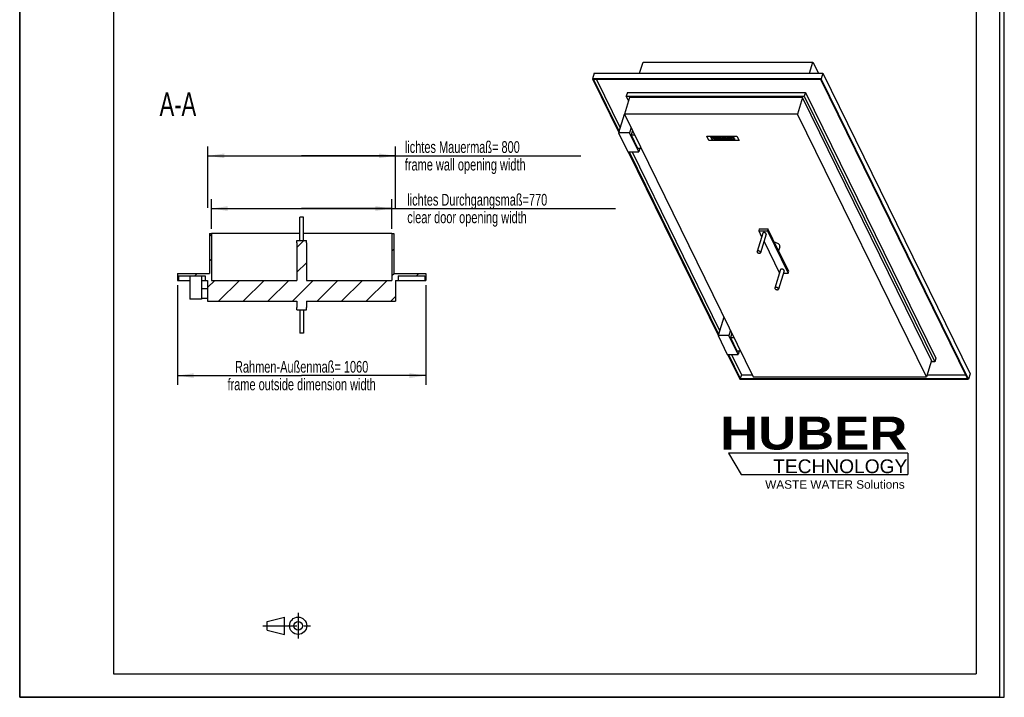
# Model space of a CAD drawing. Header units: millimetres. Extents: x 0 to 4200, y 0 to 5940.
# Tile 1 of 2: x 0 to 4200, y 0 to 2889. Entities that reach past the tile are written whole.
import ezdxf

# ---------------------------------------------------------------- set-up
doc = ezdxf.new("R2010")
doc.units = ezdxf.units.MM
doc.header["$LTSCALE"] = 387.2
doc.linetypes.add('CENTER', pattern=[0.6, 0.375, -0.075, 0.075, -0.075])
doc.layers.get('0').update_dxf_attribs({"linetype": 'CONTINUOUS'})
for name, color, linetype in [('050_DIMENSIONING', 7, 'CONTINUOUS'), ('053_NOTES', 7, 'CONTINUOUS'), ('_ACHSEN', 7, 'CONTINUOUS'), ('_KURVEN', 7, 'CONTINUOUS'), ('HUBER_Logo_BL2', 7, 'CONTINUOUS')]:
    doc.layers.add(name, color=color, linetype=linetype)
doc.styles.get("Standard").update_dxf_attribs({"font": 'txt', "width": 0.7})
doc.styles.add('TEXTSTYLE_2', font='ariblk.ttf')
doc.styles.add('TEXTSTYLE_3', font='arial.ttf')
doc.dimstyles.new('DIMSTYLE_1', dxfattribs={"dimtxt": 50, "dimasz": 70, "dimexe": 2, "dimexo": 1, "dimtad": 1, "dimdec": 1, "dimtxsty": 'STANDARD', "dimblk": '_FILLED', "dimblk1": '_FILLED', "dimblk2": '_FILLED', "dimcen": 0.09, "dimadec": 1, "dimazin": 2, "dimtp": 0.8, "dimtm": 0.8, "dimtfac": 1, "dimtdec": 1, "dimtofl": 0, "dimtmove": 0, "dimatfit": 3, "dimldrblk": '_FILLED', "dimfxl": 1, "dimtolj": 1, "dimarcsym": 0})
doc.dimstyles.new('DIMSTYLE_2', dxfattribs={"dimtxt": 50, "dimasz": 70, "dimexe": 2, "dimexo": 1, "dimtad": 1, "dimdec": 1, "dimtxsty": 'STANDARD', "dimblk": '_FILLED', "dimblk1": '_FILLED', "dimblk2": '_FILLED', "dimcen": 0.09, "dimadec": 1, "dimazin": 2, "dimtp": 1.2, "dimtm": 1.2, "dimtfac": 1, "dimtdec": 1, "dimtofl": 0, "dimtmove": 0, "dimatfit": 3, "dimldrblk": '_FILLED', "dimfxl": 1, "dimtolj": 1, "dimarcsym": 0})

# ---------------------------------------------------------------- blocks, each defined once
blk = doc.blocks.new('HUBER_LOGO_BL2', base_point=(3411.6, 1009.5))
at = {"layer": 'HUBER_Logo_BL2', "color": 5, "linetype": 'CONTINUOUS'}
for p, q in [((3788.5, 1040.5), (3023.5, 1040.5)), ((3023.5, 1040.5), (3077.5, 950.5)), ((3788.5, 1040.5), (3788.5, 950.5)), ((3077.5, 950.5), (3788.5, 950.5))]:
    blk.add_line(p, q, dxfattribs=at)
at = {"layer": 'HUBER_Logo_BL2', "color": 2, "linetype": 'CONTINUOUS', "attachment_point": 3, "line_spacing_factor": 0.78}
for s, insert, char_height, width, style in [('HUBER\\P\\fArial;\\H58.5;TECHNOLOGY ', (3786.3, 1196.7), 140.4, 775.343, 'TEXTSTYLE_2'), ('WASTE WATER Solutions', (3775.2, 925.3), 36, 594.067, 'TEXTSTYLE_3')]:
    blk.add_mtext(s, dxfattribs=dict(at, insert=insert, char_height=char_height, width=width, style=style))
blk = doc.blocks.new('_FILLED')
at = {"color": 0, "linetype": 'BYBLOCK'}
blk.add_solid([(0, 0), (-1, 0.143), (-1, -0.143)], dxfattribs=at)
blk = doc.blocks.new('*D5')
at = {"layer": '050_DIMENSIONING', "color": 2, "linetype": 'CONTINUOUS'}
for p, q in [((802.7, 2086.3), (802.7, 2348.6)), ((1602.7, 2086.3), (1602.7, 2348.6)), ((802.7, 2308.6), (1202.7, 2308.6)), ((1602.7, 2308.6), (1202.7, 2308.6)), ((1202.7, 2308.6), (2393.4, 2308.6))]:
    blk.add_line(p, q, dxfattribs=at)
at = {"layer": '050_DIMENSIONING', "color": 2, "linetype": 'CONTINUOUS', "xscale": 70, "yscale": 70, "zscale": 70, "rotation": 180}
blk.add_blockref('_FILLED', (802.7, 2308.6), dxfattribs=at)
at = {"layer": '050_DIMENSIONING', "color": 2, "linetype": 'CONTINUOUS', "xscale": 70, "yscale": 70, "zscale": 70}
blk.add_blockref('_FILLED', (1602.7, 2308.6), dxfattribs=at)
at = {"layer": '050_DIMENSIONING', "color": 2, "linetype": 'CONTINUOUS', "insert": (1642.9, 2371.1), "char_height": 50, "width": 1273.214, "attachment_point": 1, "line_spacing_factor": 0.9}
blk.add_mtext('lichtes Mauermaß= 800\\Pframe wall opening width', dxfattribs=at)
blk = doc.blocks.new('*D6')
at = {"layer": '050_DIMENSIONING', "color": 2, "linetype": 'CONTINUOUS'}
for p, q in [((672.7, 1757.4), (672.7, 1331.6)), ((1732.7, 1757.4), (1732.7, 1331.6)), ((672.7, 1371.6), (1202.7, 1371.6)), ((1732.7, 1371.6), (1202.7, 1371.6))]:
    blk.add_line(p, q, dxfattribs=at)
at = {"layer": '050_DIMENSIONING', "color": 2, "linetype": 'CONTINUOUS', "xscale": 70, "yscale": 70, "zscale": 70, "rotation": 180}
blk.add_blockref('_FILLED', (672.7, 1371.6), dxfattribs=at)
at = {"layer": '050_DIMENSIONING', "color": 2, "linetype": 'CONTINUOUS', "xscale": 70, "yscale": 70, "zscale": 70}
blk.add_blockref('_FILLED', (1732.7, 1371.6), dxfattribs=at)
at = {"layer": '050_DIMENSIONING', "color": 2, "linetype": 'CONTINUOUS', "insert": (1202.7, 1434.1), "char_height": 50, "width": 1528.571, "attachment_point": 2, "line_spacing_factor": 0.9}
blk.add_mtext('Rahmen-Außenmaß= 1060\\Pframe outside dimension width', dxfattribs=at)
blk = doc.blocks.new('*D9')
at = {"layer": '050_DIMENSIONING', "color": 2, "linetype": 'CONTINUOUS'}
for p, q in [((817.7, 1997.4), (817.7, 2123.9)), ((1587.7, 1997.4), (1587.7, 2123.9)), ((817.7, 2083.9), (1202.7, 2083.9)), ((1587.7, 2083.9), (1202.7, 2083.9)), ((1202.7, 2083.9), (2541.9, 2083.9))]:
    blk.add_line(p, q, dxfattribs=at)
at = {"layer": '050_DIMENSIONING', "color": 2, "linetype": 'CONTINUOUS', "xscale": 70, "yscale": 70, "zscale": 70, "rotation": 180}
blk.add_blockref('_FILLED', (817.7, 2083.9), dxfattribs=at)
at = {"layer": '050_DIMENSIONING', "color": 2, "linetype": 'CONTINUOUS', "xscale": 70, "yscale": 70, "zscale": 70}
blk.add_blockref('_FILLED', (1587.7, 2083.9), dxfattribs=at)
at = {"layer": '050_DIMENSIONING', "color": 2, "linetype": 'CONTINUOUS', "insert": (1653.3, 2146.4), "char_height": 50, "width": 1332.857, "attachment_point": 1, "line_spacing_factor": 0.9}
blk.add_mtext('lichtes Durchgangsmaß=770\\Pclear door opening width', dxfattribs=at)
blk = doc.blocks.new('PROJEKTIONSMETHODE_1_BL3', base_point=(1140, 305))
at = {"color": 2, "linetype": 'CONTINUOUS'}
for p, q in [((1055.7, 323.3), (1129, 341.7)), ((1129, 268.3), (1129, 341.7)), ((1055.7, 286.7), (1055.7, 323.3)), ((1055.7, 286.7), (1129, 268.3))]:
    blk.add_line(p, q, dxfattribs=at)
at = {"color": 2, "linetype": 'CENTER'}
for p, q in [((1187.7, 360), (1187.7, 250)), ((1037.3, 305), (1242.7, 305))]:
    blk.add_line(p, q, dxfattribs=at)
at = {"color": 2, "linetype": 'CONTINUOUS'}
for radius in [36.7, 18.3]:
    blk.add_circle((1187.7, 305), radius, dxfattribs=at)

msp = doc.modelspace()

# ---------------------------------------------------------------- hatches: boundary and pattern name
at = {"linetype": 'CONTINUOUS'}
h = msp.add_hatch(dxfattribs=at)
h.set_pattern_fill('A', color=2, scale=74.246212, angle=45, style=0, pattern_type=0)
h.set_pattern_definition([(45, (0, 0), (-52.5, 52.5), [])])
edge = h.paths.add_edge_path()
edge.add_line((817.72, 1777.39), (1182.72, 1777.39))
edge.add_line((1182.72, 1937.39), (1182.72, 1777.39))
edge.add_line((1182.72, 1937.39), (1182.72, 1947.39))
edge.add_line((1182.72, 1947.39), (1222.72, 1947.39))
edge.add_line((1222.72, 1937.39), (1222.72, 1947.39))
edge.add_line((1222.72, 1937.39), (1222.72, 1777.39))
edge.add_line((1222.72, 1777.39), (1587.72, 1777.39))
edge.add_line((1587.72, 1977.39), (1587.72, 1777.39))
edge.add_line((1587.72, 1977.39), (1595.72, 1977.39))
edge.add_line((1595.72, 1977.39), (1595.72, 1807.39))
edge.add_line((1595.72, 1807.39), (1732.72, 1807.39))
edge.add_line((1732.72, 1807.39), (1732.72, 1777.39))
edge.add_line((1728.72, 1777.39), (1732.72, 1777.39))
edge.add_line((1728.72, 1797.39), (1728.72, 1777.39))
edge.add_line((1614.72, 1797.39), (1728.72, 1797.39))
edge.add_line((1614.72, 1797.39), (1614.72, 1777.39))
edge.add_line((1603.72, 1777.39), (1614.72, 1777.39))
edge.add_line((1603.72, 1777.39), (1603.72, 1688.39))
edge.add_line((1222.72, 1688.39), (1603.72, 1688.39))
edge.add_line((1222.72, 1688.39), (1222.72, 1662.39))
edge.add_line((1222.72, 1652.39), (1222.72, 1662.39))
edge.add_line((1182.72, 1652.39), (1222.72, 1652.39))
edge.add_line((1182.72, 1652.39), (1182.72, 1662.39))
edge.add_line((1182.72, 1688.39), (1182.72, 1662.39))
edge.add_line((801.72, 1688.39), (1182.72, 1688.39))
edge.add_line((801.72, 1777.39), (801.72, 1688.39))
edge.add_line((790.72, 1777.39), (801.72, 1777.39))
edge.add_line((790.72, 1797.39), (790.72, 1777.39))
edge.add_line((676.72, 1797.39), (790.72, 1797.39))
edge.add_line((676.72, 1797.39), (676.72, 1777.39))
edge.add_line((672.72, 1777.39), (676.72, 1777.39))
edge.add_line((672.72, 1807.39), (672.72, 1777.39))
edge.add_line((672.72, 1807.39), (809.72, 1807.39))
edge.add_line((809.72, 1977.39), (809.72, 1807.39))
edge.add_line((809.72, 1977.39), (817.72, 1977.39))
edge.add_line((817.72, 1977.39), (817.72, 1777.39))

# ---------------------------------------------------------------- linework, layer by layer
at = {"color": 7, "linetype": 'CONTINUOUS'}
for p, q in [((0, 0), (0, 5940)), ((0, 0), (0, 5940)), ((4200, 0), (4200, 5940)), ((4200, 0), (4200, 5940)), ((2644.55, 2660.34), (2659.38, 2708.35)), ((2659.38, 2708.35), (3383.33, 2708.35)), ((3368.5, 2660.34), (3383.33, 2708.35)), ((3383.33, 2708.35), (3406.89, 2660.34)), ((2450.25, 2660.34), (2442.99, 2636.84)), ((2450.25, 2660.34), (3426.58, 2660.34)), ((3426.58, 2660.34), (3419.32, 2636.84)), ((3426.58, 2660.34), (4054.96, 1379.83)), ((2442.99, 2636.84), (2555.31, 2407.97)), ((3419.32, 2636.84), (2442.99, 2636.84)), ((3416.85, 2634.36), (2447.9, 2634.36)), ((2447.9, 2634.36), (2556.73, 2412.58)), ((2460.43, 2634.36), (2561.57, 2428.24)), ((4042.8, 1358.81), (3416.85, 2634.36)), ((4047.7, 1356.33), (3419.32, 2636.84)), ((2592.51, 2579.16), (2587.67, 2563.49)), ((2597.24, 2543.99), (2587.67, 2563.49)), ((2587.67, 2563.49), (3346.63, 2563.49)), ((2592.51, 2579.16), (3351.47, 2579.16)), ((3351.47, 2579.16), (3346.63, 2563.49)), ((3346.63, 2563.49), (3903.02, 1429.68)), ((3351.47, 2579.16), (3907.86, 1445.34)), ((2601.16, 2556.66), (2579.61, 2486.94)), ((3339.85, 2556.66), (2601.16, 2556.66)), ((3339.85, 2556.66), (3318.31, 2486.94)), ((3889.53, 1436.52), (3339.85, 2556.66)), ((2579.01, 2484.68), (2554.8, 2406.34)), ((2580.73, 2484.68), (2579.01, 2484.68)), ((2579.61, 2486.94), (3129.3, 1366.8)), ((3318.31, 2486.94), (2579.61, 2486.94)), ((3867.99, 1366.8), (3318.31, 2486.94)), ((2554.8, 2406.34), (2594.46, 2325.53)), ((2600.86, 2406.34), (2554.8, 2406.34)), ((2607.93, 2429.24), (2600.86, 2406.34)), ((2640.51, 2325.53), (2600.86, 2406.34)), ((2614.03, 2416.81), (2608.17, 2397.83)), ((2608.17, 2397.83), (2635.62, 2341.88)), ((2608.17, 2397.83), (2623.34, 2397.83)), ((2594.46, 2325.53), (2640.51, 2325.53)), ((2595.76, 2325.53), (2979.31, 1543.93)), ((2599.44, 2325.53), (2980.74, 1548.54)), ((2611.97, 2325.53), (2985.58, 1564.21)), ((2635.62, 2341.88), (2650.8, 2341.88)), ((2645.56, 2341.88), (2640.51, 2325.53)), ((809.72, 1977.39), (817.72, 1977.39)), ((809.72, 1977.39), (809.72, 1807.39)), ((1194.72, 1977.39), (817.72, 1977.39)), ((817.72, 1977.39), (817.72, 1777.39)), ((1587.72, 1977.39), (1210.72, 1977.39)), ((1587.72, 1977.39), (1595.72, 1977.39)), ((1587.72, 1977.39), (1587.72, 1777.39)), ((1595.72, 1977.39), (1595.72, 1807.39)), ((3154.86, 1996.64), (3152.44, 1988.8)), ((3152.44, 1988.8), (3164.7, 1963.81)), ((3152.44, 1988.8), (3189.28, 1988.8)), ((3154.86, 1996.64), (3191.7, 1996.64)), ((3191.7, 1996.64), (3189.28, 1988.8)), ((3189.28, 1988.8), (3277.74, 1808.54)), ((3235.93, 1906.5), (3191.7, 1996.64)), ((1182.72, 1947.39), (1222.72, 1947.39)), ((1182.72, 1937.39), (1182.72, 1947.39)), ((1182.72, 1937.39), (1182.72, 1777.39)), ((1222.72, 1937.39), (1222.72, 1947.39)), ((1222.72, 1937.39), (1222.72, 1777.39)), ((3174.98, 1942.87), (3240.9, 1808.54)), ((3280.16, 1816.37), (3235.93, 1906.5)), ((672.72, 1807.39), (672.72, 1777.39)), ((672.72, 1807.39), (809.72, 1807.39)), ((1595.72, 1807.39), (1732.72, 1807.39)), ((1732.72, 1807.39), (1732.72, 1777.39)), ((3240.9, 1808.54), (3241, 1808.54)), ((3257.75, 1808.54), (3277.74, 1808.54)), ((3277.74, 1808.54), (3280.16, 1816.37)), ((672.72, 1777.39), (676.72, 1777.39)), ((676.72, 1797.39), (790.72, 1797.39)), ((676.72, 1797.39), (676.72, 1777.39)), ((676.72, 1777.39), (725.72, 1777.39)), ((725.72, 1797.39), (725.72, 1697.39)), ((775.72, 1797.39), (775.72, 1697.39)), ((775.72, 1777.39), (790.72, 1777.39)), ((790.72, 1797.39), (790.72, 1777.39)), ((790.72, 1777.39), (801.72, 1777.39)), ((801.72, 1777.39), (801.72, 1688.39)), ((817.72, 1777.39), (1182.72, 1777.39)), ((1222.72, 1777.39), (1587.72, 1777.39)), ((1603.72, 1777.39), (1614.72, 1777.39)), ((1603.72, 1777.39), (1603.72, 1688.39)), ((1614.72, 1797.39), (1728.72, 1797.39)), ((1614.72, 1797.39), (1614.72, 1777.39)), ((1614.72, 1777.39), (1728.72, 1777.39)), ((1728.72, 1797.39), (1728.72, 1777.39)), ((1728.72, 1777.39), (1732.72, 1777.39)), ((775.72, 1742.39), (801.72, 1742.39)), ((775.72, 1697.39), (725.72, 1697.39)), ((775.72, 1702.39), (801.72, 1702.39)), ((801.72, 1688.39), (1182.72, 1688.39)), ((1182.72, 1688.39), (1182.72, 1662.39)), ((1222.72, 1688.39), (1222.72, 1662.39)), ((1222.72, 1688.39), (1603.72, 1688.39)), ((1182.72, 1652.39), (1182.72, 1662.39)), ((1182.72, 1652.39), (1222.72, 1652.39)), ((1222.72, 1652.39), (1222.72, 1662.39)), ((3003.02, 1620.64), (2978.81, 1542.31)), ((3004.73, 1620.64), (3003.02, 1620.64)), ((3031.94, 1565.2), (3024.86, 1542.31)), ((2978.81, 1542.31), (3018.47, 1461.5)), ((3024.86, 1542.31), (2978.81, 1542.31)), ((3064.52, 1461.5), (3024.86, 1542.31)), ((3038.04, 1552.77), (3032.18, 1533.79)), ((3032.18, 1533.79), (3059.63, 1477.85)), ((3032.18, 1533.79), (3047.35, 1533.79)), ((3059.63, 1477.85), (3074.81, 1477.85)), ((3069.57, 1477.85), (3064.52, 1461.5)), ((3018.47, 1461.5), (3064.52, 1461.5)), ((3019.77, 1461.5), (3071.38, 1356.33)), ((3023.45, 1461.5), (3073.84, 1358.81)), ((3035.98, 1461.5), (3078.68, 1374.48)), ((3889.53, 1436.52), (3867.99, 1366.8)), ((3903.02, 1429.68), (3887.42, 1429.68)), ((3907.86, 1445.34), (3903.02, 1429.68)), ((3071.38, 1356.33), (4047.7, 1356.33)), ((3078.68, 1374.48), (3073.84, 1358.81)), ((3073.84, 1358.81), (4042.8, 1358.81)), ((3078.68, 1374.48), (3125.53, 1374.48)), ((3129.3, 1366.8), (3867.99, 1366.8)), ((3870.36, 1374.48), (4035.11, 1374.48)), ((4054.96, 1379.83), (4047.7, 1356.33)), ((0, 0), (4200, 0)), ((0, 0), (4200, 0))]:
    msp.add_line(p, q, dxfattribs=at)
at = {"color": 3, "linetype": 'CONTINUOUS'}
for p, q in [((4180, 5900), (4180, 0)), ((0, 2970), (0, 0)), ((4180, 0), (0, 0))]:
    msp.add_line(p, q, dxfattribs=at)
at = {"color": 5, "linetype": 'CONTINUOUS'}
for p, q in [((400, 5800), (400, 100)), ((4080, 5800), (4080, 100)), ((400, 100), (4080, 100))]:
    msp.add_line(p, q, dxfattribs=at)
at = {"layer": '_ACHSEN', "color": 7, "linetype": 'CONTINUOUS'}
for p, q in [((1210.72, 2047.39), (1194.72, 2047.39)), ((1194.72, 1947.39), (1194.72, 2047.39)), ((1210.72, 1947.39), (1210.72, 2047.39)), ((3169.31, 1978.73), (3145.11, 1900.4)), ((3184.6, 1974.01), (3160.39, 1895.68)), ((3242.91, 1920.97), (3237.47, 1903.36)), ((3245.58, 1823.33), (3221.37, 1745)), ((3260.86, 1818.61), (3236.66, 1740.27)), ((1194.72, 1652.39), (1194.72, 1552.39)), ((1210.72, 1652.39), (1210.72, 1552.39)), ((1210.72, 1552.39), (1194.72, 1552.39))]:
    msp.add_line(p, q, dxfattribs=at)
for points, knots in [([(3184.33, 1976.37), (3184.03, 1976.97), (3183.12, 1978.14), (3181.25, 1979.54), (3178.95, 1980.62), (3176.46, 1981.27), (3174.01, 1981.42), (3171.85, 1981.07), (3170.38, 1980.31), (3169.62, 1979.45), (3169.39, 1978.98), (3169.31, 1978.73)], [0, 0, 0, 0, 0.1138141, 0.2472621, 0.3935401, 0.5425554, 0.683595, 0.8078263, 0.9113213, 0.9567989, 1, 1, 1, 1]), ([(3184.6, 1974.01), (3184.71, 1974.38), (3184.78, 1975.21), (3184.51, 1975.99), (3184.33, 1976.37)], [0, 0, 0, 0, 0.4740096, 1, 1, 1, 1]), ([(3242.22, 1926.87), (3241.41, 1928.53), (3238.78, 1931.75), (3233.45, 1935.45), (3226.97, 1938.13), (3222.25, 1939.04), (3219.88, 1939.22)], [0, 0, 0, 0, 0.2103125, 0.459153, 0.7300779, 1, 1, 1, 1]), ([(3145.11, 1900.4), (3145, 1900.04), (3144.93, 1899.2), (3145.2, 1898.42), (3145.38, 1898.04)], [0, 0, 0, 0, 0.4740096, 1, 1, 1, 1]), ([(3160.12, 1898.04), (3159.83, 1898.64), (3158.91, 1899.81), (3157.04, 1901.21), (3154.75, 1902.28), (3152.25, 1902.93), (3149.8, 1903.09), (3147.64, 1902.73), (3146.17, 1901.98), (3145.41, 1901.12), (3145.18, 1900.64), (3145.11, 1900.4)], [0, 0, 0, 0, 0.113814, 0.247262, 0.3935399, 0.5425552, 0.6835948, 0.8078262, 0.9113213, 0.9567989, 1, 1, 1, 1]), ([(3145.38, 1898.04), (3145.68, 1897.44), (3146.59, 1896.27), (3148.46, 1894.87), (3150.76, 1893.79), (3153.25, 1893.14), (3155.7, 1892.99), (3157.86, 1893.34), (3159.33, 1894.1), (3160.09, 1894.96), (3160.32, 1895.43), (3160.39, 1895.68)], [0, 0, 0, 0, 0.113814, 0.247262, 0.3935399, 0.5425552, 0.6835948, 0.8078262, 0.9113213, 0.9567989, 1, 1, 1, 1]), ([(3160.39, 1895.68), (3160.51, 1896.04), (3160.57, 1896.88), (3160.31, 1897.66), (3160.12, 1898.04)], [0, 0, 0, 0, 0.4740096, 1, 1, 1, 1]), ([(3242.91, 1920.97), (3243.19, 1921.88), (3243.35, 1923.96), (3242.69, 1925.92), (3242.22, 1926.87)], [0, 0, 0, 0, 0.4740096, 1, 1, 1, 1]), ([(3260.59, 1820.97), (3260.29, 1821.57), (3259.38, 1822.74), (3257.51, 1824.14), (3255.21, 1825.21), (3252.72, 1825.86), (3250.27, 1826.02), (3248.11, 1825.66), (3246.64, 1824.91), (3245.88, 1824.05), (3245.65, 1823.57), (3245.58, 1823.33)], [0, 0, 0, 0, 0.1138141, 0.2472621, 0.3935401, 0.5425554, 0.683595, 0.8078263, 0.9113213, 0.9567989, 1, 1, 1, 1]), ([(3260.86, 1818.61), (3260.98, 1818.97), (3261.04, 1819.81), (3260.77, 1820.59), (3260.59, 1820.97)], [0, 0, 0, 0, 0.4740096, 1, 1, 1, 1]), ([(3221.37, 1745), (3221.26, 1744.63), (3221.19, 1743.8), (3221.46, 1743.02), (3221.64, 1742.64)], [0, 0, 0, 0, 0.4740096, 1, 1, 1, 1]), ([(3236.38, 1742.64), (3236.09, 1743.24), (3235.17, 1744.41), (3233.3, 1745.8), (3231.01, 1746.88), (3228.51, 1747.53), (3226.06, 1747.69), (3223.9, 1747.33), (3222.43, 1746.57), (3221.67, 1745.72), (3221.44, 1745.24), (3221.37, 1745)], [0, 0, 0, 0, 0.113814, 0.247262, 0.3935399, 0.5425552, 0.6835948, 0.8078262, 0.9113213, 0.9567989, 1, 1, 1, 1]), ([(3221.64, 1742.64), (3221.94, 1742.04), (3222.85, 1740.87), (3224.72, 1739.47), (3227.02, 1738.39), (3229.51, 1737.74), (3231.96, 1737.59), (3234.12, 1737.94), (3235.59, 1738.7), (3236.35, 1739.55), (3236.58, 1740.03), (3236.66, 1740.27)], [0, 0, 0, 0, 0.113814, 0.247262, 0.3935399, 0.5425552, 0.6835948, 0.8078262, 0.9113213, 0.9567989, 1, 1, 1, 1]), ([(3236.66, 1740.27), (3236.77, 1740.64), (3236.83, 1741.47), (3236.57, 1742.26), (3236.38, 1742.64)], [0, 0, 0, 0, 0.4740096, 1, 1, 1, 1])]:
    msp.add_open_spline(points, degree=3, knots=knots, dxfattribs=at)
at = {"layer": '_KURVEN', "color": 4, "linetype": 'CONTINUOUS'}
for p, q in [((2939.7, 2374.43), (2930.55, 2393.08)), ((2930.55, 2393.08), (3059.5, 2393.08)), ((3068.65, 2374.43), (2939.7, 2374.43)), ((2952.42, 2389.97), (2946.72, 2389.97)), ((2946.72, 2389.97), (2952.82, 2377.54)), ((2954.55, 2385.62), (2952.42, 2389.97)), ((2952.82, 2377.54), (2958.52, 2377.54)), ((2960.77, 2385.62), (2954.55, 2385.62)), ((2956.05, 2382.57), (2962.27, 2382.57)), ((2958.52, 2377.54), (2956.05, 2382.57)), ((2958.64, 2389.97), (2960.77, 2385.62)), ((2964.35, 2389.97), (2958.64, 2389.97)), ((2962.27, 2382.57), (2964.74, 2377.54)), ((2970.45, 2377.54), (2964.35, 2389.97)), ((2964.74, 2377.54), (2970.45, 2377.54)), ((2968.15, 2389.97), (2971.79, 2382.56)), ((2973.83, 2389.97), (2968.15, 2389.97)), ((2977.55, 2382.38), (2973.83, 2389.97)), ((2985.8, 2389.97), (2980.12, 2389.97)), ((2980.12, 2389.97), (2983.85, 2382.38)), ((2989.44, 2382.56), (2985.8, 2389.97)), ((3000.24, 2389.97), (2989.59, 2389.97)), ((2989.59, 2389.97), (2995.69, 2377.54)), ((2995.69, 2377.54), (3005.51, 2377.54)), ((2996.56, 2387.45), (2999.08, 2387.45)), ((2997.72, 2385.09), (2996.56, 2387.45)), ((3000.2, 2385.09), (2997.72, 2385.09)), ((2998.88, 2382.73), (3001.77, 2382.73)), ((3000.12, 2380.21), (2998.88, 2382.73)), ((3003.02, 2380.21), (3000.12, 2380.21)), ((3007.28, 2386.87), (3007.28, 2386.86)), ((3024.83, 2389.97), (3009.58, 2389.97)), ((3009.58, 2389.97), (3015.68, 2377.54)), ((3015.68, 2377.54), (3031.21, 2377.54)), ((3016.58, 2387.32), (3026.13, 2387.32)), ((3017.55, 2385.34), (3016.58, 2387.32)), ((3026.41, 2385.34), (3017.55, 2385.34)), ((3018.8, 2382.8), (3027.66, 2382.8)), ((3020, 2380.35), (3018.8, 2382.8)), ((3029.83, 2380.35), (3020, 2380.35)), ((3026.13, 2387.32), (3024.83, 2389.97)), ((3027.66, 2382.8), (3026.41, 2385.34)), ((3028.25, 2389.97), (3034.35, 2377.54)), ((3037.74, 2389.97), (3028.25, 2389.97)), ((3031.21, 2377.54), (3029.83, 2380.35)), ((3034.35, 2377.54), (3040.07, 2377.54)), ((3035.2, 2387.46), (3037.7, 2387.46)), ((3036.44, 2384.93), (3035.2, 2387.46)), ((3038.84, 2384.93), (3036.44, 2384.93)), ((3037.59, 2382.58), (3038.09, 2382.58)), ((3040.07, 2377.54), (3037.59, 2382.58)), ((3038.84, 2382.51), (3038.78, 2382.52)), ((3040.48, 2385.14), (3040.51, 2385.15)), ((3041.13, 2381.34), (3046.04, 2377.54)), ((3044.66, 2388.57), (3044.72, 2388.53)), ((3046.04, 2377.54), (3052.47, 2377.54)), ((3052.47, 2377.54), (3047.94, 2381.13)), ((3059.5, 2393.08), (3068.65, 2374.43))]:
    msp.add_line(p, q, dxfattribs=at)
for points in [[(2973.34, 2380.45), (2972.6, 2381.25), (2972.09, 2381.95), (2971.79, 2382.56)], [(2973.59, 2380.21), (2973.5, 2380.29), (2973.42, 2380.37), (2973.34, 2380.45)], [(2973.69, 2380.12), (2973.65, 2380.15), (2973.62, 2380.18), (2973.59, 2380.21)], [(2975.26, 2379.02), (2974.63, 2379.38), (2974.1, 2379.74), (2973.69, 2380.12)], [(2975.44, 2378.92), (2975.38, 2378.95), (2975.32, 2378.99), (2975.26, 2379.02)], [(2975.67, 2378.8), (2975.59, 2378.84), (2975.52, 2378.88), (2975.44, 2378.92)], [(2977.74, 2377.95), (2977.04, 2378.16), (2976.35, 2378.45), (2975.67, 2378.8)], [(2977.55, 2382.38), (2977.81, 2381.85), (2978.2, 2381.41), (2978.71, 2381.06)], [(2979.61, 2377.56), (2978.92, 2377.65), (2978.3, 2377.78), (2977.74, 2377.95)], [(2978.71, 2381.06), (2978.75, 2381.03), (2978.79, 2381.01), (2978.83, 2380.98)], [(2978.83, 2380.98), (2978.94, 2380.91), (2979.05, 2380.85), (2979.16, 2380.79)], [(2979.16, 2380.79), (2979.9, 2380.41), (2980.77, 2380.23), (2981.76, 2380.23)], [(2979.83, 2377.53), (2979.76, 2377.54), (2979.68, 2377.55), (2979.61, 2377.56)], [(2980.64, 2377.45), (2980.36, 2377.47), (2980.09, 2377.5), (2979.83, 2377.53)], [(2983.64, 2377.33), (2982.73, 2377.33), (2981.73, 2377.37), (2980.64, 2377.45)], [(2981.76, 2380.23), (2982.46, 2380.23), (2983.01, 2380.32), (2983.4, 2380.51)], [(2983.4, 2380.51), (2983.42, 2380.52), (2983.44, 2380.53), (2983.46, 2380.55)], [(2983.46, 2380.55), (2983.59, 2380.61), (2983.7, 2380.69), (2983.79, 2380.79)], [(2987.41, 2377.74), (2986.45, 2377.47), (2985.18, 2377.33), (2983.64, 2377.33)], [(2983.79, 2380.79), (2983.93, 2380.93), (2984.02, 2381.1), (2984.06, 2381.29)], [(2984.05, 2381.83), (2984.01, 2382), (2983.94, 2382.18), (2983.85, 2382.38)], [(2984.07, 2381.72), (2984.06, 2381.75), (2984.06, 2381.79), (2984.05, 2381.83)], [(2984.06, 2381.29), (2984.07, 2381.31), (2984.07, 2381.33), (2984.07, 2381.36)], [(2984.07, 2381.36), (2984.09, 2381.47), (2984.09, 2381.59), (2984.07, 2381.72)], [(2987.88, 2377.9), (2987.73, 2377.84), (2987.57, 2377.78), (2987.41, 2377.74)], [(2988, 2377.95), (2987.96, 2377.93), (2987.92, 2377.91), (2987.88, 2377.9)], [(2989.19, 2378.77), (2988.84, 2378.42), (2988.45, 2378.15), (2988, 2377.95)], [(2989.71, 2379.5), (2989.59, 2379.24), (2989.41, 2378.99), (2989.19, 2378.77)], [(2989.44, 2382.56), (2989.58, 2382.27), (2989.69, 2381.99), (2989.77, 2381.72)], [(2989.78, 2379.64), (2989.76, 2379.59), (2989.74, 2379.55), (2989.71, 2379.5)], [(2989.77, 2381.72), (2989.79, 2381.67), (2989.8, 2381.62), (2989.81, 2381.57)], [(2989.94, 2380.48), (2989.94, 2380.18), (2989.88, 2379.9), (2989.78, 2379.64)], [(2989.81, 2381.57), (2989.91, 2381.2), (2989.95, 2380.83), (2989.94, 2380.48)], [(3000.19, 2387.38), (2999.87, 2387.43), (2999.5, 2387.45), (2999.08, 2387.45)], [(3000.38, 2387.34), (3000.32, 2387.36), (3000.25, 2387.37), (3000.19, 2387.38)], [(3000.2, 2385.09), (3000.55, 2385.09), (3000.85, 2385.11), (3001.1, 2385.14)], [(3000.24, 2389.97), (3000.34, 2389.97), (3000.45, 2389.97), (3000.55, 2389.97)], [(3000.91, 2387.2), (3000.75, 2387.26), (3000.58, 2387.31), (3000.38, 2387.34)], [(3000.55, 2389.97), (3000.7, 2389.96), (3000.85, 2389.96), (3001, 2389.95)], [(3001, 2387.16), (3000.97, 2387.18), (3000.94, 2387.19), (3000.91, 2387.2)], [(3001, 2389.95), (3001.78, 2389.91), (3002.51, 2389.81), (3003.18, 2389.64)], [(3001.04, 2387.15), (3001.02, 2387.15), (3001.01, 2387.16), (3001, 2387.16)], [(3001.98, 2386.3), (3001.81, 2386.65), (3001.49, 2386.94), (3001.04, 2387.15)], [(3001.1, 2385.14), (3001.13, 2385.15), (3001.15, 2385.15), (3001.17, 2385.15)], [(3001.17, 2385.15), (3001.51, 2385.2), (3001.75, 2385.28), (3001.89, 2385.4)], [(3004.02, 2382.39), (3003.51, 2382.61), (3002.76, 2382.73), (3001.77, 2382.73)], [(3001.89, 2385.4), (3002.01, 2385.49), (3002.08, 2385.61), (3002.1, 2385.75)], [(3002.09, 2385.98), (3002.07, 2386.08), (3002.04, 2386.18), (3001.98, 2386.3)], [(3002.1, 2385.92), (3002.1, 2385.94), (3002.1, 2385.96), (3002.09, 2385.98)], [(3002.1, 2385.8), (3002.11, 2385.84), (3002.11, 2385.88), (3002.1, 2385.92)], [(3002.1, 2385.75), (3002.1, 2385.76), (3002.1, 2385.78), (3002.1, 2385.8)], [(3003.02, 2380.21), (3003.64, 2380.21), (3004.12, 2380.25), (3004.47, 2380.35)], [(3003.18, 2389.64), (3003.25, 2389.62), (3003.32, 2389.6), (3003.39, 2389.59)], [(3003.39, 2389.59), (3003.43, 2389.57), (3003.48, 2389.56), (3003.52, 2389.55)], [(3003.52, 2389.55), (3003.61, 2389.52), (3003.7, 2389.49), (3003.78, 2389.47)], [(3003.78, 2389.47), (3004.13, 2389.36), (3004.45, 2389.23), (3004.76, 2389.08)], [(3004.8, 2381.87), (3004.61, 2382.07), (3004.35, 2382.25), (3004.02, 2382.39)], [(3004.47, 2380.35), (3004.5, 2380.35), (3004.53, 2380.36), (3004.57, 2380.37)], [(3004.57, 2380.37), (3004.72, 2380.42), (3004.84, 2380.48), (3004.92, 2380.56)], [(3004.76, 2389.08), (3005.67, 2388.64), (3006.37, 2388.13), (3006.84, 2387.55)], [(3004.86, 2381.81), (3004.84, 2381.83), (3004.82, 2381.85), (3004.8, 2381.87)], [(3005.06, 2381.51), (3005.01, 2381.62), (3004.94, 2381.72), (3004.86, 2381.81)], [(3004.92, 2380.56), (3005.21, 2380.79), (3005.26, 2381.11), (3005.06, 2381.51)], [(3007.98, 2377.71), (3006.76, 2377.59), (3005.93, 2377.54), (3005.51, 2377.54)], [(3007.19, 2384.98), (3006.91, 2384.63), (3006.38, 2384.36), (3005.61, 2384.15)], [(3005.61, 2384.15), (3006.17, 2384.07), (3006.68, 2383.96), (3007.16, 2383.83)], [(3006.84, 2387.55), (3006.87, 2387.51), (3006.9, 2387.47), (3006.93, 2387.44)], [(3006.93, 2387.44), (3007.07, 2387.26), (3007.18, 2387.07), (3007.28, 2386.87)], [(3007.16, 2383.83), (3007.24, 2383.8), (3007.33, 2383.78), (3007.41, 2383.75)], [(3007.35, 2386.71), (3007.63, 2386.04), (3007.58, 2385.47), (3007.19, 2384.98)], [(3007.28, 2386.86), (3007.31, 2386.81), (3007.33, 2386.76), (3007.35, 2386.71)], [(3007.41, 2383.75), (3007.65, 2383.68), (3007.88, 2383.6), (3008.1, 2383.51)], [(3009.67, 2378.01), (3009.27, 2377.87), (3008.71, 2377.77), (3007.98, 2377.71)], [(3008.1, 2383.51), (3008.17, 2383.48), (3008.24, 2383.45), (3008.31, 2383.43)], [(3008.31, 2383.43), (3008.55, 2383.32), (3008.77, 2383.21), (3008.98, 2383.09)], [(3008.98, 2383.09), (3009.01, 2383.08), (3009.04, 2383.06), (3009.07, 2383.04)], [(3009.07, 2383.04), (3009.1, 2383.02), (3009.13, 2383.01), (3009.16, 2382.99)], [(3009.16, 2382.99), (3009.43, 2382.82), (3009.68, 2382.64), (3009.91, 2382.44)], [(3009.76, 2378.04), (3009.73, 2378.03), (3009.7, 2378.02), (3009.67, 2378.01)], [(3009.94, 2378.11), (3009.89, 2378.09), (3009.83, 2378.06), (3009.76, 2378.04)], [(3009.91, 2382.44), (3009.94, 2382.41), (3009.98, 2382.38), (3010.01, 2382.35)], [(3010.08, 2378.19), (3010.04, 2378.16), (3009.99, 2378.14), (3009.94, 2378.11)], [(3010.01, 2382.35), (3010.39, 2382), (3010.69, 2381.62), (3010.92, 2381.19)], [(3010.22, 2378.26), (3010.17, 2378.24), (3010.13, 2378.21), (3010.08, 2378.19)], [(3010.87, 2378.82), (3010.7, 2378.61), (3010.49, 2378.42), (3010.22, 2378.26)], [(3010.91, 2378.87), (3010.9, 2378.86), (3010.88, 2378.84), (3010.87, 2378.82)], [(3011.07, 2379.12), (3011.02, 2379.04), (3010.97, 2378.95), (3010.91, 2378.87)], [(3010.92, 2381.19), (3010.94, 2381.15), (3010.96, 2381.11), (3010.98, 2381.07)], [(3010.98, 2381.07), (3011.29, 2380.43), (3011.35, 2379.84), (3011.16, 2379.34)], [(3011.11, 2379.21), (3011.09, 2379.18), (3011.08, 2379.15), (3011.07, 2379.12)], [(3011.16, 2379.34), (3011.15, 2379.29), (3011.13, 2379.25), (3011.11, 2379.21)], [(3039.98, 2387.13), (3039.5, 2387.35), (3038.73, 2387.46), (3037.7, 2387.46)], [(3037.74, 2389.97), (3039.5, 2389.97), (3040.89, 2389.87), (3041.92, 2389.66)], [(3038.78, 2382.52), (3038.55, 2382.56), (3038.32, 2382.58), (3038.09, 2382.58)], [(3038.84, 2384.93), (3039.09, 2384.93), (3039.57, 2384.98), (3040.27, 2385.1)], [(3039.63, 2382.29), (3039.37, 2382.39), (3039.1, 2382.46), (3038.84, 2382.51)], [(3039.89, 2382.17), (3039.8, 2382.22), (3039.71, 2382.26), (3039.63, 2382.29)], [(3040, 2382.11), (3039.96, 2382.13), (3039.93, 2382.15), (3039.89, 2382.17)], [(3040.42, 2386.88), (3040.29, 2386.98), (3040.14, 2387.06), (3039.98, 2387.13)], [(3041.13, 2381.34), (3040.69, 2381.68), (3040.31, 2381.94), (3040, 2382.11)], [(3040.27, 2385.1), (3040.34, 2385.11), (3040.41, 2385.12), (3040.48, 2385.14)], [(3040.47, 2386.85), (3040.46, 2386.86), (3040.44, 2386.87), (3040.42, 2386.88)], [(3040.57, 2386.77), (3040.54, 2386.8), (3040.5, 2386.82), (3040.47, 2386.85)], [(3040.51, 2385.15), (3040.6, 2385.18), (3040.68, 2385.22), (3040.75, 2385.26)], [(3040.63, 2386.72), (3040.61, 2386.73), (3040.59, 2386.75), (3040.57, 2386.77)], [(3041, 2386.21), (3040.91, 2386.4), (3040.78, 2386.57), (3040.63, 2386.72)], [(3040.75, 2385.26), (3040.77, 2385.27), (3040.78, 2385.28), (3040.8, 2385.29)], [(3040.8, 2385.29), (3040.82, 2385.31), (3040.84, 2385.32), (3040.86, 2385.34)], [(3040.86, 2385.34), (3040.87, 2385.35), (3040.88, 2385.36), (3040.9, 2385.37)], [(3040.9, 2385.37), (3040.93, 2385.41), (3040.97, 2385.45), (3040.99, 2385.49)], [(3040.99, 2385.49), (3041, 2385.5), (3041, 2385.5), (3041.01, 2385.51)], [(3041.03, 2385.56), (3041.13, 2385.75), (3041.12, 2385.97), (3041, 2386.21)], [(3041.01, 2385.51), (3041.02, 2385.53), (3041.02, 2385.54), (3041.03, 2385.56)], [(3041.92, 2389.66), (3042.92, 2389.47), (3043.83, 2389.1), (3044.66, 2388.57)], [(3045.03, 2383.29), (3044.7, 2383.19), (3044.3, 2383.1), (3043.82, 2383.02)], [(3043.82, 2383.02), (3044.17, 2382.95), (3044.48, 2382.88), (3044.75, 2382.81)], [(3044.72, 2388.53), (3044.75, 2388.51), (3044.78, 2388.49), (3044.81, 2388.47)], [(3044.75, 2382.81), (3044.81, 2382.79), (3044.88, 2382.77), (3044.93, 2382.76)], [(3044.81, 2388.47), (3044.96, 2388.37), (3045.09, 2388.27), (3045.23, 2388.16)], [(3044.93, 2382.76), (3045.17, 2382.69), (3045.37, 2382.63), (3045.53, 2382.56)], [(3045.15, 2383.33), (3045.11, 2383.32), (3045.07, 2383.3), (3045.03, 2383.29)], [(3045.59, 2383.51), (3045.46, 2383.45), (3045.32, 2383.39), (3045.15, 2383.33)], [(3045.23, 2388.16), (3045.28, 2388.12), (3045.33, 2388.08), (3045.38, 2388.03)], [(3045.38, 2388.03), (3045.89, 2387.59), (3046.29, 2387.08), (3046.57, 2386.52)], [(3045.53, 2382.56), (3045.8, 2382.46), (3046.2, 2382.24), (3046.77, 2381.9)], [(3046.79, 2384.73), (3046.6, 2384.23), (3046.19, 2383.82), (3045.59, 2383.51)], [(3046.57, 2386.52), (3046.91, 2385.82), (3046.97, 2385.23), (3046.79, 2384.73)], [(3046.77, 2381.9), (3047.32, 2381.57), (3047.71, 2381.32), (3047.94, 2381.13)]]:
    msp.add_open_spline(points, degree=3, dxfattribs=at)

# ---------------------------------------------------------------- block references
at = {"color": 2, "linetype": 'CONTINUOUS'}
msp.add_blockref('PROJEKTIONSMETHODE_1_BL3', (1140, 305), dxfattribs=at)
at = {"layer": 'HUBER_Logo_BL2'}
msp.add_blockref('HUBER_LOGO_BL2', (3411.59, 1009.55), dxfattribs=at)

# ---------------------------------------------------------------- texts
at = {"layer": '053_NOTES', "color": 2, "linetype": 'CONTINUOUS', "insert": (752.8, 2578.87), "char_height": 100, "width": 364.2857, "attachment_point": 3, "line_spacing_factor": 0.9}
msp.add_mtext('A-A', dxfattribs=at)

# ---------------------------------------------------------------- dimensions: what is measured, and where the dimension line sits
at = {"layer": '050_DIMENSIONING', "color": 2, "linetype": 'CONTINUOUS'}
for base, p1, p2, text, dimstyle, picture, middle in [((802.72, 2308.6), (1602.72, 2085.27), (802.72, 2085.27), 'lichtes Mauermaß= <>\\Pframe wall opening width', 'DIMSTYLE_1', '*D5', (2067.34, 2308.6)), ((817.72, 2083.85), (1587.72, 1996.39), (817.72, 1996.39), 'lichtes Durchgangsmaß=<>\\Pclear door opening width', 'DIMSTYLE_1', '*D9', (2097.57, 2083.85)), ((672.72, 1371.55), (1732.72, 1758.39), (672.72, 1758.39), 'Rahmen-Außenmaß= <>\\Pframe outside dimension width', 'DIMSTYLE_2', '*D6', (1202.72, 1371.55))]:
    dim = msp.add_linear_dim(base=base, p1=p1, p2=p2, angle=180, text=text, dimstyle=dimstyle, dxfattribs=at)
    dim.commit()
    dim.dimension.update_dxf_attribs({"geometry": picture, "text_midpoint": middle, "dimtype": 160})

doc.saveas('drawing.dxf')
